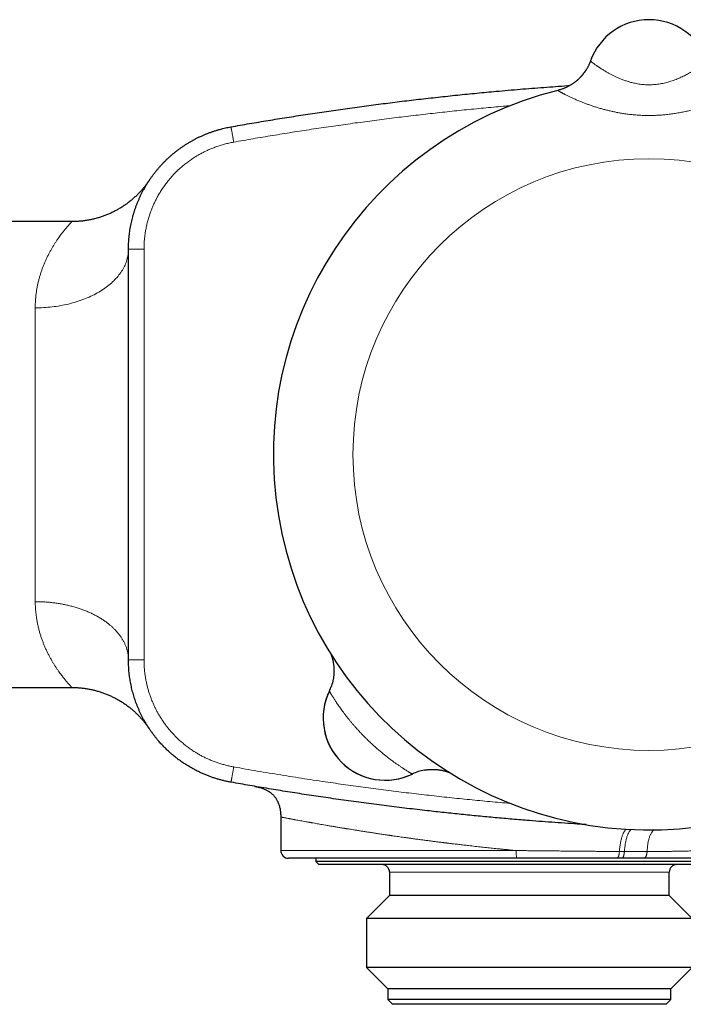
# Model space of a CAD drawing. Header units: millimetres. Extents: x 8 to 696, y 12 to 354.
# Tile 13 of 14: x 626 to 669, y 284 to 347. Entities that reach past the tile are written whole.
import ezdxf

# ---------------------------------------------------------------- set-up
doc = ezdxf.new("R2010")
doc.units = ezdxf.units.MM

msp = doc.modelspace()

# ---------------------------------------------------------------- linework, layer by layer
at = {"color": 7, "linetype": 'Continuous', "lineweight": 30}
for p, q in [((662.612, 344.798), (662.612, 344.799)), ((662.612, 344.798), (662.612, 344.798)), ((629.235, 334.45), (624.878, 334.45)), ((632.878, 319.45), (632.878, 332.674)), ((632.878, 332.665), (632.878, 332.674)), ((632.878, 332.674), (632.878, 332.666)), ((632.878, 306.226), (632.878, 319.45)), ((632.878, 306.249), (632.878, 306.243)), ((624.878, 304.45), (629.236, 304.45)), ((642.678, 296.11), (642.678, 293.95)), ((657.86, 293.45), (643.178, 293.45)), ((644.928, 293.45), (644.928, 293.25)), ((644.928, 293.25), (645.128, 293.05)), ((645.532, 293.25), (644.928, 293.25)), ((645.723, 293.05), (645.128, 293.05)), ((672.428, 293.25), (645.532, 293.25)), ((672.228, 293.05), (645.723, 293.05)), ((664.609, 293.45), (664.296, 293.45)), ((649.678, 292.55), (649.678, 291.05)), ((667.678, 291.05), (667.678, 292.55)), ((649.678, 291.05), (648.201, 289.572)), ((650.073, 291.05), (649.678, 291.05)), ((667.678, 291.05), (650.073, 291.05)), ((669.156, 289.572), (667.678, 291.05)), ((648.201, 289.572), (648.201, 286.428)), ((648.66, 289.572), (648.201, 289.572)), ((669.156, 289.572), (648.66, 289.572)), ((648.201, 286.428), (649.578, 285.05)), ((648.66, 286.428), (648.201, 286.428)), ((669.156, 286.428), (648.66, 286.428)), ((667.778, 285.05), (669.156, 286.428)), ((649.578, 285.05), (649.578, 284.35)), ((649.978, 285.05), (649.578, 285.05)), ((667.778, 285.05), (649.978, 285.05)), ((667.778, 284.35), (667.778, 285.05)), ((649.578, 284.35), (649.878, 284.05)), ((649.978, 284.35), (649.578, 284.35)), ((650.264, 284.05), (649.878, 284.05)), ((667.778, 284.35), (649.978, 284.35)), ((667.478, 284.05), (650.264, 284.05)), ((667.478, 284.05), (667.778, 284.35))]:
    msp.add_line(p, q, dxfattribs=at)
at = {"color": 252, "linetype": 'Continuous', "lineweight": 0}
for p, q in [((660.515, 342.899), (660.516, 342.9)), ((632.878, 332.674), (633.878, 332.674)), ((633.878, 332.674), (633.878, 306.233)), ((626.878, 309.974), (626.878, 328.895)), ((651.153, 298.881), (651.147, 298.878)), ((642.678, 293.95), (657.834, 293.95)), ((650.073, 292.55), (649.678, 292.55)), ((667.678, 292.55), (650.073, 292.55))]:
    msp.add_line(p, q, dxfattribs=at)
at = {"color": 252, "linetype": 'Continuous', "lineweight": 0, "flags": 128}
for points in [[(639.476, 340.55), (639.477, 340.549), (639.477, 340.544), (639.479, 340.537), (639.481, 340.526), (639.483, 340.512), (639.486, 340.495), (639.49, 340.476), (639.494, 340.453), (639.498, 340.428), (639.503, 340.4), (639.509, 340.369), (639.515, 340.336), (639.521, 340.3), (639.528, 340.262), (639.535, 340.222), (639.542, 340.18), (639.55, 340.136), (639.558, 340.09), (639.567, 340.042), (639.575, 339.993), (639.584, 339.943), (639.594, 339.891), (639.603, 339.839), (639.613, 339.785), (639.622, 339.731), (639.632, 339.676), (639.642, 339.621), (639.652, 339.566)], [(626.878, 328.895), (627.015, 328.896), (627.151, 328.899), (627.288, 328.904), (627.424, 328.911), (627.56, 328.92), (627.695, 328.931), (627.83, 328.943), (627.965, 328.958), (628.099, 328.975), (628.232, 328.993), (628.365, 329.013), (628.497, 329.036), (628.628, 329.06), (628.758, 329.086), (628.887, 329.114), (629.016, 329.143), (629.143, 329.175), (629.269, 329.208), (629.393, 329.243), (629.517, 329.28), (629.638, 329.319), (629.759, 329.36), (629.878, 329.402), (629.996, 329.446), (630.112, 329.491), (630.226, 329.538), (630.338, 329.587), (630.449, 329.637), (630.558, 329.689), (630.665, 329.743), (630.77, 329.798), (630.873, 329.854), (630.973, 329.912), (631.072, 329.972), (631.169, 330.033), (631.263, 330.095), (631.355, 330.158), (631.445, 330.223), (631.532, 330.289), (631.617, 330.357), (631.7, 330.425), (631.78, 330.495), (631.857, 330.566), (631.932, 330.638), (632.005, 330.711), (632.074, 330.785), (632.141, 330.86), (632.205, 330.935), (632.267, 331.012), (632.326, 331.09), (632.381, 331.168), (632.434, 331.248), (632.484, 331.328), (632.532, 331.408), (632.576, 331.49), (632.617, 331.572), (632.656, 331.654), (632.691, 331.737), (632.723, 331.821), (632.753, 331.905), (632.779, 331.989), (632.802, 332.074), (632.822, 332.159), (632.839, 332.245), (632.853, 332.33), (632.864, 332.416), (632.872, 332.502), (632.877, 332.588), (632.878, 332.665)]]:
    msp.add_lwpolyline(points, dxfattribs=at)
at = {"color": 252, "linetype": 'Continuous', "lineweight": 0}
msp.add_circle((666.378, 319.45), 19.051, dxfattribs=at)
at = {"color": 7, "linetype": 'Continuous', "lineweight": 30}
for centre, radius, start, end in [((666.378, 343.45), 4, 19.69613, 160.30387), ((666.378, 319.45), 24.172, 104.03649, 0), ((643.104, 305.524), 3, 334.22595, 340.31514), ((649.408, 302.479), 4, 153.86517, 296.13483), ((649.408, 302.48), 4, 154.22595, 295.77405), ((652.452, 296.176), 3, 100.13561, 115.64284), ((643.178, 293.95), 0.5, 180, 270), ((649.178, 292.55), 0.5, 0, 90), ((668.178, 292.55), 0.5, 90, 180)]:
    msp.add_arc(centre, radius, start, end, dxfattribs=at)
at = {"color": 252, "linetype": 'Continuous', "lineweight": 0}
msp.add_arc((659.788, 345.809), 2.999, 284.02641, 340.30229, dxfattribs=at)
at = {"color": 7, "linetype": 'Continuous', "lineweight": 30}
for points, knots in [([(662.612, 344.798), (662.612, 344.798), (662.612, 344.797), (662.61, 344.793), (662.609, 344.789), (662.606, 344.782), (662.603, 344.774), (662.599, 344.762), (662.592, 344.744), (662.581, 344.716), (662.566, 344.677), (662.544, 344.624), (662.515, 344.559), (662.483, 344.491), (662.449, 344.424), (662.413, 344.358), (662.375, 344.29), (662.333, 344.222), (662.289, 344.153), (662.243, 344.085), (662.194, 344.017), (662.143, 343.951), (662.09, 343.886), (662.035, 343.822), (661.977, 343.759), (661.919, 343.698), (661.858, 343.638), (661.795, 343.58), (661.731, 343.524), (661.665, 343.47), (661.598, 343.417), (661.529, 343.367), (661.458, 343.318), (661.387, 343.271), (661.314, 343.227), (661.239, 343.184), (661.163, 343.144), (661.087, 343.106), (661.009, 343.07), (660.93, 343.036), (660.847, 343.003), (660.76, 342.972), (660.669, 342.942), (660.588, 342.918), (660.536, 342.905), (660.515, 342.9)], [0, 0, 0, 0, 0.002829, 0.006086, 0.009008, 0.011867, 0.015064, 0.019255, 0.025338, 0.034787, 0.049297, 0.067712, 0.093446, 0.120511, 0.144306, 0.169687, 0.196084, 0.223159, 0.250696, 0.278553, 0.306642, 0.334901, 0.363289, 0.391778, 0.420345, 0.448976, 0.477659, 0.506385, 0.535147, 0.56394, 0.592758, 0.621598, 0.650458, 0.679336, 0.708228, 0.737133, 0.76605, 0.794978, 0.823916, 0.852862, 0.881816, 0.914071, 0.946311, 0.978443, 1, 1, 1, 1]), ([(639.476, 340.55), (639.874, 340.621), (640.669, 340.761), (641.865, 340.962), (643.064, 341.157), (644.267, 341.345), (645.471, 341.525), (646.68, 341.699), (647.894, 341.866), (649.112, 342.026), (650.331, 342.179), (651.56, 342.325), (652.799, 342.465), (654.048, 342.598), (655.298, 342.723), (656.641, 342.849), (658.077, 342.974), (659.606, 343.095), (660.676, 343.173), (661.237, 343.209), (661.287, 343.212)], [0, 0, 0, 0, 0.055075, 0.11015, 0.165533, 0.220916, 0.2763, 0.331682, 0.387572, 0.443463, 0.499355, 0.555245, 0.612376, 0.669508, 0.726641, 0.783772, 0.853558, 0.923345, 0.99313, 1, 1, 1, 1]), ([(632.878, 332.674), (632.878, 332.674), (632.878, 332.738), (632.88, 332.865), (632.886, 333.057), (632.898, 333.248), (632.914, 333.44), (632.935, 333.631), (632.96, 333.821), (632.99, 334.012), (633.025, 334.202), (633.064, 334.391), (633.107, 334.579), (633.156, 334.767), (633.209, 334.953), (633.266, 335.138), (633.328, 335.321), (633.394, 335.502), (633.464, 335.681), (633.538, 335.857), (633.616, 336.033), (633.699, 336.206), (633.786, 336.378), (633.878, 336.548), (633.973, 336.715), (634.073, 336.881), (634.176, 337.044), (634.284, 337.205), (634.396, 337.363), (634.511, 337.519), (634.63, 337.671), (634.752, 337.82), (634.877, 337.966), (635.006, 338.108), (635.138, 338.247), (635.273, 338.384), (635.412, 338.517), (635.555, 338.647), (635.7, 338.774), (635.849, 338.897), (636.001, 339.017), (636.156, 339.133), (636.314, 339.245), (636.475, 339.354), (636.637, 339.459), (636.802, 339.559), (636.968, 339.654), (637.136, 339.746), (637.307, 339.834), (637.48, 339.918), (637.655, 339.997), (637.832, 340.073), (638.012, 340.144), (638.193, 340.211), (638.376, 340.274), (638.56, 340.332), (638.746, 340.386), (638.934, 340.435), (639.118, 340.479), (639.299, 340.518), (639.417, 340.54), (639.476, 340.55)], [0, 0, 0, 0, 0.000005, 0.01716, 0.034324, 0.051523, 0.068722, 0.085961, 0.1032, 0.120479, 0.137758, 0.155077, 0.172396, 0.189756, 0.207115, 0.224516, 0.241916, 0.259071, 0.276235, 0.293434, 0.310632, 0.327871, 0.34511, 0.362389, 0.379667, 0.396986, 0.414305, 0.431665, 0.449024, 0.466425, 0.483825, 0.500985, 0.518155, 0.53536, 0.552564, 0.569809, 0.587053, 0.604338, 0.621623, 0.638948, 0.656272, 0.673638, 0.691003, 0.70841, 0.725816, 0.742969, 0.760131, 0.777328, 0.794525, 0.811761, 0.828998, 0.846275, 0.863552, 0.880869, 0.898186, 0.915544, 0.932901, 0.9503, 0.967698, 0.983845, 1, 1, 1, 1]), ([(634.225, 337.117), (634.225, 337.116), (634.224, 337.115), (634.222, 337.113), (634.219, 337.108), (634.215, 337.102), (634.209, 337.092), (634.199, 337.077), (634.182, 337.053), (634.154, 337.012), (634.111, 336.951), (634.052, 336.871), (633.986, 336.783), (633.918, 336.697), (633.85, 336.614), (633.781, 336.533), (633.708, 336.449), (633.631, 336.365), (633.551, 336.281), (633.469, 336.197), (633.385, 336.115), (633.298, 336.034), (633.21, 335.954), (633.12, 335.876), (633.027, 335.799), (632.934, 335.724), (632.838, 335.651), (632.741, 335.58), (632.643, 335.51), (632.543, 335.443), (632.441, 335.377), (632.338, 335.314), (632.234, 335.252), (632.129, 335.193), (632.022, 335.135), (631.914, 335.08), (631.805, 335.027), (631.695, 334.976), (631.584, 334.928), (631.472, 334.882), (631.359, 334.838), (631.245, 334.796), (631.13, 334.756), (631.014, 334.719), (630.894, 334.683), (630.768, 334.648), (630.637, 334.615), (630.505, 334.585), (630.373, 334.558), (630.241, 334.534), (630.108, 334.513), (629.976, 334.495), (629.843, 334.48), (629.71, 334.468), (629.578, 334.459), (629.445, 334.453), (629.331, 334.45), (629.261, 334.45), (629.235, 334.45)], [0, 0, 0, 0, 0.000821, 0.002039, 0.003208, 0.004518, 0.006328, 0.009137, 0.013791, 0.021108, 0.034412, 0.052039, 0.071546, 0.090432, 0.107517, 0.125874, 0.144824, 0.164187, 0.183834, 0.203682, 0.223674, 0.243776, 0.263961, 0.28421, 0.304511, 0.324855, 0.345232, 0.365638, 0.386068, 0.406518, 0.426986, 0.447469, 0.467965, 0.488473, 0.50899, 0.529517, 0.550052, 0.570594, 0.591143, 0.611698, 0.632258, 0.652822, 0.673392, 0.693965, 0.714543, 0.737449, 0.760366, 0.783231, 0.806044, 0.828809, 0.851528, 0.874203, 0.896836, 0.919429, 0.941985, 0.964503, 0.986987, 1, 1, 1, 1]), ([(634.219, 337.107), (634.219, 337.108), (634.22, 337.109), (634.221, 337.11), (634.221, 337.11)], [0, 0, 0, 0, 0.341342, 1, 1, 1, 1]), ([(634.225, 337.117), (634.225, 337.117), (634.226, 337.118), (634.223, 337.114), (634.221, 337.111)], [0, 0, 0, 0, 0.2663107, 1, 1, 1, 1]), ([(639.476, 298.349), (639.403, 298.363), (639.257, 298.391), (639.038, 298.439), (638.82, 298.494), (638.604, 298.555), (638.39, 298.622), (638.177, 298.695), (637.966, 298.774), (637.775, 298.852), (637.603, 298.927), (637.451, 298.997), (637.3, 299.07), (637.151, 299.146), (637.003, 299.226), (636.857, 299.309), (636.713, 299.395), (636.57, 299.484), (636.429, 299.576), (636.289, 299.672), (636.152, 299.77), (636.017, 299.871), (635.883, 299.976), (635.752, 300.083), (635.623, 300.193), (635.471, 300.328), (635.299, 300.49), (635.108, 300.682), (634.924, 300.881), (634.763, 301.066), (634.625, 301.235), (634.507, 301.387), (634.392, 301.541), (634.282, 301.698), (634.175, 301.858), (634.072, 302.021), (633.972, 302.186), (633.877, 302.353), (633.786, 302.523), (633.699, 302.695), (633.616, 302.869), (633.537, 303.045), (633.462, 303.223), (633.394, 303.398), (633.331, 303.571), (633.273, 303.74), (633.22, 303.911), (633.17, 304.084), (633.124, 304.257), (633.082, 304.432), (633.043, 304.608), (633.009, 304.785), (632.979, 304.963), (632.952, 305.142), (632.93, 305.321), (632.911, 305.501), (632.896, 305.682), (632.886, 305.863), (632.881, 306.044), (632.879, 306.166), (632.878, 306.226)], [0, 0, 0, 0, 0.020052, 0.040101, 0.060204, 0.080308, 0.100473, 0.120638, 0.140866, 0.161094, 0.176088, 0.191089, 0.206115, 0.221142, 0.236196, 0.251249, 0.266337, 0.281425, 0.29654, 0.311655, 0.326805, 0.341954, 0.357131, 0.372307, 0.387511, 0.402721, 0.426941, 0.451161, 0.475492, 0.499823, 0.517022, 0.53422, 0.551459, 0.568697, 0.585929, 0.60316, 0.620431, 0.637702, 0.654955, 0.672207, 0.689499, 0.706792, 0.724093, 0.741405, 0.757437, 0.773477, 0.789549, 0.805622, 0.821726, 0.837831, 0.853976, 0.870122, 0.8863, 0.902479, 0.918697, 0.934915, 0.951168, 0.96742, 0.983708, 1, 1, 1, 1]), ([(645.901, 306.609), (645.905, 306.598), (645.915, 306.572), (645.932, 306.527), (645.95, 306.473), (645.97, 306.412), (645.989, 306.347), (646.009, 306.276), (646.027, 306.201), (646.044, 306.124), (646.059, 306.044), (646.072, 305.962), (646.084, 305.88), (646.092, 305.796), (646.099, 305.712), (646.103, 305.627), (646.105, 305.542), (646.104, 305.457), (646.101, 305.372), (646.095, 305.286), (646.087, 305.201), (646.077, 305.116), (646.064, 305.032), (646.049, 304.947), (646.031, 304.864), (646.011, 304.78), (645.989, 304.697), (645.964, 304.615), (645.944, 304.554), (645.931, 304.52), (645.929, 304.513)], [0, 0, 0, 0, 0.01696, 0.041479, 0.068638, 0.098496, 0.130872, 0.165361, 0.201457, 0.238692, 0.276707, 0.315251, 0.354157, 0.393317, 0.432656, 0.472128, 0.511697, 0.551342, 0.591046, 0.630798, 0.670587, 0.710408, 0.750256, 0.790127, 0.830017, 0.869925, 0.909847, 0.949782, 0.989729, 1, 1, 1, 1]), ([(629.236, 304.45), (629.273, 304.45), (629.351, 304.449), (629.471, 304.446), (629.596, 304.44), (629.72, 304.431), (629.844, 304.42), (629.967, 304.406), (630.09, 304.389), (630.213, 304.37), (630.334, 304.349), (630.456, 304.325), (630.576, 304.299), (630.696, 304.27), (630.814, 304.239), (630.932, 304.206), (631.049, 304.17), (631.166, 304.132), (631.281, 304.091), (631.394, 304.049), (631.507, 304.004), (631.619, 303.957), (631.729, 303.908), (631.838, 303.857), (631.946, 303.804), (632.052, 303.749), (632.157, 303.692), (632.26, 303.633), (632.362, 303.572), (632.462, 303.509), (632.561, 303.445), (632.657, 303.38), (632.752, 303.312), (632.845, 303.244), (632.937, 303.173), (633.026, 303.102), (633.113, 303.03), (633.198, 302.956), (633.282, 302.882), (633.362, 302.806), (633.441, 302.73), (633.517, 302.654), (633.591, 302.578), (633.662, 302.501), (633.731, 302.425), (633.796, 302.35), (633.858, 302.276), (633.917, 302.204), (633.972, 302.134), (634.023, 302.068), (634.067, 302.008), (634.104, 301.958), (634.131, 301.919), (634.152, 301.891), (634.166, 301.87), (634.177, 301.854), (634.185, 301.843), (634.191, 301.833), (634.196, 301.826), (634.201, 301.819), (634.204, 301.814), (634.207, 301.81), (634.21, 301.806), (634.212, 301.802), (634.215, 301.799), (634.217, 301.796), (634.218, 301.793), (634.22, 301.791), (634.221, 301.789), (634.221, 301.789), (634.222, 301.789)], [0, 0, 0, 0, 0.017526, 0.03738, 0.057209, 0.077012, 0.096789, 0.116538, 0.13626, 0.155952, 0.175615, 0.195247, 0.214847, 0.234414, 0.253946, 0.273443, 0.292903, 0.312324, 0.331705, 0.351044, 0.370338, 0.389586, 0.408785, 0.427932, 0.447025, 0.466061, 0.485035, 0.503944, 0.522784, 0.54155, 0.560236, 0.578837, 0.597345, 0.615754, 0.634053, 0.652234, 0.670285, 0.688192, 0.705941, 0.723514, 0.740889, 0.758041, 0.774941, 0.791553, 0.807831, 0.823721, 0.839153, 0.854034, 0.868235, 0.881549, 0.893584, 0.903625, 0.911121, 0.916484, 0.920403, 0.923381, 0.925756, 0.927769, 0.929609, 0.931435, 0.933373, 0.935555, 0.938156, 0.941389, 0.945538, 0.951005, 0.958366, 0.968439, 0.982299, 1, 1, 1, 1]), ([(634.225, 301.784), (634.224, 301.785), (634.223, 301.786), (634.214, 301.8), (634.202, 301.817), (634.192, 301.833), (634.189, 301.838)], [0, 0, 0, 0, 0.228479, 0.550241, 0.872004, 1, 1, 1, 1]), ([(651.924, 299.129), (651.929, 299.13), (651.962, 299.137), (652.024, 299.146), (652.108, 299.157), (652.192, 299.166), (652.276, 299.172), (652.359, 299.175), (652.442, 299.177), (652.525, 299.176), (652.607, 299.173), (652.688, 299.167), (652.769, 299.16), (652.848, 299.15), (652.927, 299.139), (653.003, 299.125), (653.078, 299.11), (653.151, 299.094), (653.221, 299.076), (653.287, 299.058), (653.349, 299.039), (653.407, 299.02), (653.459, 299.002), (653.502, 298.986), (653.527, 298.977), (653.536, 298.973)], [0, 0, 0, 0, 0.0100696, 0.061654, 0.1130438, 0.1642264, 0.2151871, 0.2659088, 0.3163712, 0.3665497, 0.4164141, 0.4659266, 0.5150382, 0.5636844, 0.6117776, 0.6591967, 0.7057712, 0.7512629, 0.7953469, 0.8376096, 0.8775857, 0.9148502, 0.9491339, 0.9803928, 1, 1, 1, 1]), ([(662.327, 295.621), (662.207, 295.629), (661.813, 295.652), (661.145, 295.697), (660.322, 295.754), (659.5, 295.814), (658.586, 295.885), (657.581, 295.969), (656.485, 296.065), (655.391, 296.168), (654.297, 296.277), (653.205, 296.391), (652.04, 296.52), (650.803, 296.664), (649.493, 296.825), (648.185, 296.994), (646.878, 297.173), (645.599, 297.356), (644.346, 297.543), (643.123, 297.734), (641.904, 297.932), (640.688, 298.136), (639.88, 298.278), (639.476, 298.349)], [0, 0, 0, 0, 0.015644, 0.051452, 0.08726, 0.12307, 0.15888, 0.206678, 0.254447, 0.302218, 0.349928, 0.397639, 0.445322, 0.502615, 0.559903, 0.617194, 0.674475, 0.731759, 0.785608, 0.839459, 0.893029, 0.946601, 1, 1, 1, 1]), ([(641.013, 298.082), (641.014, 298.082), (641.017, 298.081), (641.036, 298.078), (641.069, 298.072), (641.11, 298.066), (641.146, 298.06), (641.161, 298.057)], [0, 0, 0, 0, 0.211065, 0.421605, 0.631778, 0.841741, 1, 1, 1, 1]), ([(641.054, 298.075), (641.055, 298.075), (641.055, 298.075), (641.056, 298.075), (641.058, 298.074), (641.061, 298.074), (641.064, 298.073), (641.068, 298.072), (641.072, 298.071), (641.079, 298.07), (641.089, 298.068), (641.1, 298.066), (641.11, 298.064), (641.118, 298.062), (641.129, 298.06), (641.143, 298.057), (641.164, 298.053), (641.191, 298.047), (641.244, 298.034), (641.32, 298.015), (641.419, 297.985), (641.519, 297.951), (641.619, 297.911), (641.718, 297.866), (641.802, 297.821), (641.872, 297.78), (641.929, 297.744), (641.984, 297.706), (642.036, 297.666), (642.087, 297.624), (642.136, 297.581), (642.184, 297.533), (642.233, 297.482), (642.283, 297.423), (642.334, 297.357), (642.385, 297.282), (642.434, 297.199), (642.48, 297.11), (642.522, 297.016), (642.559, 296.917), (642.592, 296.809), (642.619, 296.699), (642.641, 296.59), (642.657, 296.481), (642.669, 296.364), (642.677, 296.24), (642.678, 296.154), (642.678, 296.11)], [0, 0, 0, 0, 0.0269142, 0.0542928, 0.0791838, 0.1044495, 0.1265037, 0.1453454, 0.1571006, 0.1666794, 0.1742607, 0.1802054, 0.1827881, 0.1852716, 0.1881399, 0.1922252, 0.1980489, 0.2070573, 0.2168226, 0.2466436, 0.2769584, 0.308174, 0.3402424, 0.3727239, 0.4042342, 0.4246878, 0.4447388, 0.4644224, 0.4837734, 0.5028262, 0.5229275, 0.5420867, 0.5630377, 0.5858116, 0.6104653, 0.6370862, 0.6657976, 0.6967631, 0.7258703, 0.7570301, 0.7904384, 0.8263196, 0.8569745, 0.8895136, 0.9240883, 0.9608602, 1, 1, 1, 1]), ([(664.296, 293.45), (664.217, 293.45), (664.059, 293.45), (663.821, 293.45), (663.582, 293.45), (663.306, 293.45), (662.993, 293.45), (662.642, 293.45), (662.289, 293.45), (661.934, 293.45), (661.597, 293.45), (661.277, 293.45), (660.976, 293.45), (660.675, 293.45), (660.375, 293.45), (660.076, 293.45), (659.75, 293.45), (659.394, 293.45), (659.011, 293.45), (658.627, 293.45), (658.244, 293.45), (657.988, 293.45), (657.86, 293.45)], [0, 0, 0, 0, 0.038484, 0.076969, 0.115494, 0.154019, 0.209365, 0.264732, 0.320108, 0.375476, 0.430822, 0.477347, 0.523876, 0.5704, 0.616136, 0.661875, 0.707611, 0.766071, 0.824558, 0.883053, 0.941539, 1, 1, 1, 1]), ([(666.021, 293.45), (665.949, 293.45), (665.806, 293.45), (665.589, 293.45), (665.371, 293.45), (665.135, 293.45), (664.881, 293.45), (664.699, 293.45), (664.609, 293.45)], [0, 0, 0, 0, 0.155906, 0.311863, 0.467566, 0.623319, 0.811614, 1, 1, 1, 1]), ([(669.731, 293.45), (669.641, 293.45), (669.46, 293.45), (669.181, 293.45), (668.896, 293.45), (668.604, 293.45), (668.307, 293.45), (668.003, 293.45), (667.696, 293.45), (667.379, 293.45), (667.052, 293.45), (666.714, 293.45), (666.371, 293.45), (666.138, 293.45), (666.021, 293.45)], [0, 0, 0, 0, 0.082269, 0.164559, 0.246849, 0.329116, 0.411843, 0.494569, 0.576431, 0.658293, 0.743705, 0.829148, 0.91459, 1, 1, 1, 1])]:
    msp.add_open_spline(points, degree=3, knots=knots, dxfattribs=at)
at = {"color": 252, "linetype": 'Continuous', "lineweight": 0}
for points, knots in [([(662.612, 344.798), (662.612, 344.797), (662.612, 344.795), (662.617, 344.789), (662.624, 344.782), (662.637, 344.769), (662.658, 344.752), (662.688, 344.727), (662.727, 344.696), (662.773, 344.661), (662.827, 344.621), (662.889, 344.576), (662.961, 344.525), (663.031, 344.476), (663.094, 344.434), (663.143, 344.4), (663.196, 344.366), (663.25, 344.33), (663.307, 344.294), (663.366, 344.256), (663.428, 344.218), (663.492, 344.179), (663.558, 344.14), (663.628, 344.099), (663.701, 344.057), (663.778, 344.013), (663.858, 343.97), (663.94, 343.926), (664.024, 343.882), (664.111, 343.839), (664.2, 343.796), (664.292, 343.753), (664.386, 343.71), (664.485, 343.668), (664.588, 343.625), (664.696, 343.583), (664.807, 343.542), (664.92, 343.503), (665.036, 343.466), (665.154, 343.432), (665.274, 343.399), (665.409, 343.367), (665.56, 343.335), (665.727, 343.306), (665.897, 343.284), (666.069, 343.268), (666.242, 343.258), (666.415, 343.256), (666.587, 343.261), (666.757, 343.273), (666.927, 343.292), (667.097, 343.317), (667.265, 343.349), (667.436, 343.387), (667.609, 343.433), (667.783, 343.486), (667.953, 343.543), (668.118, 343.605), (668.279, 343.67), (668.434, 343.739), (668.583, 343.808), (668.725, 343.878), (668.859, 343.948), (668.988, 344.019), (669.111, 344.088), (669.228, 344.157), (669.339, 344.225), (669.448, 344.293), (669.554, 344.361), (669.656, 344.429), (669.733, 344.482), (669.79, 344.522), (669.831, 344.55), (669.869, 344.578), (669.905, 344.604), (669.939, 344.628), (669.98, 344.659), (670.016, 344.686), (670.047, 344.71), (670.068, 344.727), (670.086, 344.742), (670.102, 344.755), (670.116, 344.767), (670.127, 344.776), (670.135, 344.785), (670.141, 344.791), (670.144, 344.796), (670.144, 344.797), (670.144, 344.798)], [0, 0, 0, 0, 0.0098046, 0.0196194, 0.0294654, 0.0393219, 0.0542605, 0.0692355, 0.084247, 0.0992951, 0.11438, 0.1295015, 0.1446599, 0.1618128, 0.1704166, 0.1790203, 0.1876507, 0.1962811, 0.2049381, 0.213595, 0.2222787, 0.2309625, 0.2396731, 0.2483837, 0.2575783, 0.2667809, 0.2760117, 0.2852424, 0.294506, 0.3037696, 0.3130672, 0.3223647, 0.3316977, 0.3410306, 0.3510354, 0.361052, 0.3711117, 0.3811713, 0.3912844, 0.4013973, 0.4115612, 0.4217406, 0.4351799, 0.4486584, 0.4621782, 0.4757413, 0.4893495, 0.503004, 0.5163581, 0.5297122, 0.5432405, 0.5567691, 0.5704466, 0.5841652, 0.5991217, 0.6141263, 0.6291775, 0.6442724, 0.6594101, 0.674588, 0.6898056, 0.7046037, 0.7194362, 0.7343027, 0.7492031, 0.7641374, 0.7791057, 0.7941085, 0.8111287, 0.8282, 0.8453232, 0.853912, 0.8625007, 0.8711164, 0.879732, 0.888375, 0.8970179, 0.9140441, 0.9225847, 0.9311253, 0.9396931, 0.9482609, 0.9568561, 0.9654513, 0.9740744, 0.9826975, 0.9913488, 1, 1, 1, 1]), ([(672.241, 342.899), (672.241, 342.898), (672.241, 342.896), (672.237, 342.891), (672.228, 342.884), (672.217, 342.875), (672.201, 342.865), (672.182, 342.852), (672.158, 342.838), (672.131, 342.822), (672.101, 342.804), (672.066, 342.784), (672.028, 342.763), (671.986, 342.74), (671.94, 342.715), (671.891, 342.689), (671.837, 342.661), (671.78, 342.632), (671.72, 342.601), (671.656, 342.57), (671.588, 342.537), (671.517, 342.502), (671.443, 342.467), (671.366, 342.431), (671.285, 342.394), (671.2, 342.356), (671.109, 342.316), (671.012, 342.274), (670.913, 342.232), (670.81, 342.19), (670.705, 342.147), (670.596, 342.105), (670.484, 342.062), (670.37, 342.019), (670.254, 341.977), (670.134, 341.935), (670.013, 341.894), (669.884, 341.851), (669.749, 341.808), (669.607, 341.765), (669.462, 341.723), (669.315, 341.682), (669.166, 341.643), (669.015, 341.605), (668.861, 341.568), (668.707, 341.534), (668.55, 341.501), (668.392, 341.471), (668.233, 341.442), (668.073, 341.416), (667.912, 341.392), (667.752, 341.37), (667.59, 341.35), (667.427, 341.333), (667.264, 341.319), (667.1, 341.306), (666.936, 341.297), (666.771, 341.289), (666.606, 341.285), (666.44, 341.282), (666.275, 341.283), (666.11, 341.285), (665.945, 341.291), (665.78, 341.299), (665.616, 341.309), (665.451, 341.322), (665.287, 341.337), (665.124, 341.355), (664.96, 341.376), (664.769, 341.402), (664.549, 341.437), (664.303, 341.482), (664.06, 341.531), (663.819, 341.585), (663.583, 341.644), (663.387, 341.697), (663.232, 341.741), (663.114, 341.776), (662.998, 341.811), (662.883, 341.848), (662.77, 341.885), (662.659, 341.922), (662.549, 341.961), (662.441, 341.999), (662.335, 342.038), (662.23, 342.078), (662.128, 342.117), (662.021, 342.159), (661.91, 342.205), (661.795, 342.252), (661.684, 342.3), (661.577, 342.347), (661.474, 342.393), (661.375, 342.438), (661.28, 342.483), (661.19, 342.526), (661.105, 342.567), (661.03, 342.605), (660.966, 342.637), (660.91, 342.666), (660.857, 342.693), (660.808, 342.72), (660.762, 342.744), (660.72, 342.767), (660.682, 342.789), (660.648, 342.808), (660.617, 342.826), (660.59, 342.843), (660.567, 342.857), (660.548, 342.87), (660.532, 342.88), (660.522, 342.889), (660.515, 342.896), (660.515, 342.898), (660.515, 342.899)], [0, 0, 0, 0, 0.007403, 0.014807, 0.022242, 0.029677, 0.037144, 0.044612, 0.052111, 0.05961, 0.067142, 0.074673, 0.082236, 0.0898, 0.097486, 0.105181, 0.112904, 0.120627, 0.128381, 0.136136, 0.14392, 0.151705, 0.159519, 0.167333, 0.175172, 0.183018, 0.191452, 0.199894, 0.208364, 0.216834, 0.225334, 0.233835, 0.242364, 0.250893, 0.259449, 0.268005, 0.276583, 0.285167, 0.294699, 0.304238, 0.313803, 0.323369, 0.332964, 0.342558, 0.35218, 0.361802, 0.37145, 0.381098, 0.390768, 0.400444, 0.409994, 0.419549, 0.429123, 0.438698, 0.448294, 0.45789, 0.467508, 0.477126, 0.486765, 0.496404, 0.505994, 0.515589, 0.525202, 0.534816, 0.544451, 0.554085, 0.563742, 0.573399, 0.583078, 0.592757, 0.607662, 0.622589, 0.637538, 0.652512, 0.66751, 0.682536, 0.690323, 0.698114, 0.705919, 0.713725, 0.721548, 0.729371, 0.737214, 0.745056, 0.752918, 0.760781, 0.768662, 0.776549, 0.786099, 0.79566, 0.80526, 0.81486, 0.824509, 0.834158, 0.84386, 0.853562, 0.863321, 0.87308, 0.880732, 0.888384, 0.896067, 0.90375, 0.911466, 0.919181, 0.92693, 0.934679, 0.942463, 0.950246, 0.958066, 0.965886, 0.974391, 0.982895, 0.991447, 1, 1, 1, 1]), ([(657.462, 341.916), (657.355, 341.907), (656.832, 341.863), (655.892, 341.775), (654.642, 341.654), (653.392, 341.524), (652.143, 341.386), (650.896, 341.24), (649.649, 341.087), (648.403, 340.926), (647.158, 340.756), (645.91, 340.579), (644.659, 340.393), (643.405, 340.199), (642.153, 339.996), (640.901, 339.786), (640.068, 339.639), (639.652, 339.566)], [0, 0, 0, 0, 0.017766, 0.087676, 0.157587, 0.227497, 0.297405, 0.367313, 0.437223, 0.507134, 0.577044, 0.646952, 0.71756, 0.788171, 0.858782, 0.929392, 1, 1, 1, 1]), ([(639.652, 339.566), (639.6, 339.556), (639.497, 339.537), (639.299, 339.495), (639.06, 339.436), (638.78, 339.354), (638.504, 339.262), (638.249, 339.163), (638.013, 339.062), (637.796, 338.961), (637.582, 338.851), (637.373, 338.735), (637.153, 338.603), (636.924, 338.453), (636.687, 338.283), (636.457, 338.104), (636.249, 337.927), (636.059, 337.753), (635.888, 337.585), (635.723, 337.412), (635.564, 337.232), (635.4, 337.035), (635.234, 336.817), (635.066, 336.579), (634.909, 336.334), (634.771, 336.098), (634.65, 335.871), (634.544, 335.656), (634.445, 335.438), (634.355, 335.216), (634.265, 334.975), (634.18, 334.715), (634.101, 334.435), (634.034, 334.152), (633.982, 333.883), (633.942, 333.629), (633.914, 333.391), (633.893, 333.152), (633.88, 332.913), (633.879, 332.753), (633.878, 332.674)], [0, 0, 0, 0, 0.016147, 0.032295, 0.062084, 0.091898, 0.121712, 0.151501, 0.176021, 0.200563, 0.225113, 0.249655, 0.274175, 0.303977, 0.333804, 0.363632, 0.393433, 0.417965, 0.442518, 0.467079, 0.491632, 0.516164, 0.545957, 0.575776, 0.605595, 0.635389, 0.659913, 0.684459, 0.709012, 0.733558, 0.758082, 0.787875, 0.817694, 0.847513, 0.877307, 0.901831, 0.926377, 0.95093, 0.975476, 1, 1, 1, 1]), ([(626.878, 328.895), (626.879, 328.954), (626.879, 329.071), (626.886, 329.243), (626.898, 329.442), (626.918, 329.665), (626.949, 329.912), (626.988, 330.152), (627.033, 330.386), (627.085, 330.615), (627.143, 330.837), (627.207, 331.053), (627.275, 331.263), (627.347, 331.466), (627.427, 331.67), (627.513, 331.874), (627.605, 332.078), (627.7, 332.273), (627.797, 332.461), (627.896, 332.641), (627.996, 332.813), (628.096, 332.977), (628.196, 333.133), (628.295, 333.281), (628.393, 333.42), (628.488, 333.552), (628.574, 333.667), (628.652, 333.768), (628.722, 333.856), (628.789, 333.939), (628.852, 334.015), (628.911, 334.086), (628.967, 334.151), (629.018, 334.209), (629.064, 334.261), (629.105, 334.308), (629.141, 334.347), (629.172, 334.381), (629.197, 334.408), (629.216, 334.429), (629.23, 334.443), (629.236, 334.45), (629.235, 334.449), (629.235, 334.449)], [0, 0, 0, 0, 0.016643, 0.033289, 0.049932, 0.075016, 0.1001, 0.125187, 0.150274, 0.17545, 0.200625, 0.225776, 0.250927, 0.276143, 0.30136, 0.329345, 0.357348, 0.385413, 0.413478, 0.441609, 0.46974, 0.497935, 0.52613, 0.55439, 0.58265, 0.61097, 0.639308, 0.662331, 0.685354, 0.708422, 0.73149, 0.754534, 0.777577, 0.800677, 0.823777, 0.846845, 0.869913, 0.893049, 0.916185, 0.939342, 0.962518, 0.989083, 1, 1, 1, 1]), ([(626.878, 309.974), (626.92, 309.974), (627.009, 309.974), (627.147, 309.972), (627.29, 309.967), (627.433, 309.961), (627.575, 309.952), (627.718, 309.941), (627.86, 309.928), (628.002, 309.912), (628.143, 309.895), (628.283, 309.875), (628.423, 309.853), (628.561, 309.83), (628.699, 309.804), (628.836, 309.775), (628.972, 309.745), (629.106, 309.713), (629.24, 309.679), (629.372, 309.642), (629.504, 309.604), (629.633, 309.563), (629.762, 309.52), (629.888, 309.476), (630.013, 309.429), (630.135, 309.381), (630.255, 309.332), (630.373, 309.28), (630.489, 309.227), (630.603, 309.172), (630.715, 309.115), (630.825, 309.056), (630.933, 308.995), (631.038, 308.933), (631.142, 308.869), (631.243, 308.804), (631.341, 308.737), (631.437, 308.668), (631.553, 308.581), (631.685, 308.474), (631.831, 308.346), (631.969, 308.214), (632.098, 308.077), (632.219, 307.937), (632.33, 307.792), (632.432, 307.645), (632.51, 307.517), (632.57, 307.409), (632.614, 307.323), (632.654, 307.236), (632.692, 307.148), (632.726, 307.06), (632.756, 306.971), (632.784, 306.881), (632.808, 306.791), (632.828, 306.701), (632.845, 306.61), (632.859, 306.518), (632.869, 306.427), (632.875, 306.337), (632.877, 306.277), (632.878, 306.249)], [0, 0, 0, 0, 0.013397, 0.028684, 0.043979, 0.059306, 0.074632, 0.089993, 0.105354, 0.120746, 0.136147, 0.151484, 0.16682, 0.182192, 0.197564, 0.212971, 0.228378, 0.243821, 0.259264, 0.274743, 0.290222, 0.305737, 0.321253, 0.3368, 0.352356, 0.367693, 0.383029, 0.3984, 0.413772, 0.429179, 0.444586, 0.460028, 0.475471, 0.49095, 0.506429, 0.521944, 0.537459, 0.553006, 0.568562, 0.595299, 0.622037, 0.648963, 0.675889, 0.703007, 0.730126, 0.757441, 0.784756, 0.800092, 0.815428, 0.8308, 0.846171, 0.861578, 0.876985, 0.892428, 0.907871, 0.923349, 0.938828, 0.954343, 0.969858, 0.985405, 1, 1, 1, 1]), ([(629.236, 304.45), (629.236, 304.451), (629.235, 304.452), (629.227, 304.46), (629.214, 304.473), (629.197, 304.492), (629.176, 304.515), (629.151, 304.542), (629.123, 304.573), (629.091, 304.609), (629.056, 304.647), (629.02, 304.688), (628.981, 304.733), (628.939, 304.781), (628.896, 304.832), (628.851, 304.886), (628.804, 304.943), (628.755, 305.003), (628.704, 305.066), (628.64, 305.147), (628.562, 305.248), (628.469, 305.374), (628.372, 305.508), (628.273, 305.651), (628.173, 305.803), (628.071, 305.963), (627.969, 306.132), (627.868, 306.309), (627.767, 306.496), (627.668, 306.69), (627.571, 306.894), (627.481, 307.1), (627.397, 307.306), (627.319, 307.513), (627.246, 307.726), (627.177, 307.947), (627.114, 308.176), (627.056, 308.411), (627.006, 308.654), (626.967, 308.876), (626.938, 309.075), (626.917, 309.249), (626.902, 309.411), (626.892, 309.56), (626.885, 309.697), (626.881, 309.835), (626.879, 309.928), (626.878, 309.974)], [0, 0, 0, 0, 0.020903, 0.041889, 0.062931, 0.083974, 0.103586, 0.123198, 0.142852, 0.162506, 0.180585, 0.198664, 0.216771, 0.234879, 0.252222, 0.269565, 0.28693, 0.304294, 0.321518, 0.338747, 0.367296, 0.395845, 0.424469, 0.453093, 0.481787, 0.510481, 0.539242, 0.568004, 0.596834, 0.625664, 0.654567, 0.68347, 0.709624, 0.735794, 0.762024, 0.788254, 0.814564, 0.840873, 0.867275, 0.893677, 0.911353, 0.92903, 0.946704, 0.96002, 0.973336, 0.986668, 1, 1, 1, 1]), ([(633.878, 306.233), (633.86, 306.233), (633.815, 306.233), (633.741, 306.232), (633.658, 306.232), (633.577, 306.231), (633.497, 306.231), (633.421, 306.23), (633.347, 306.229), (633.278, 306.229), (633.212, 306.229), (633.152, 306.228), (633.096, 306.228), (633.046, 306.227), (633.003, 306.227), (632.965, 306.227), (632.933, 306.227), (632.909, 306.226), (632.891, 306.226), (632.88, 306.226), (632.879, 306.226), (632.878, 306.226)], [0, 0, 0, 0, 0.033932, 0.087428, 0.140925, 0.194523, 0.248312, 0.302101, 0.355699, 0.409295, 0.463083, 0.516871, 0.570468, 0.624063, 0.677851, 0.731638, 0.785234, 0.83883, 0.892617, 0.946404, 1, 1, 1, 1]), ([(633.878, 306.233), (633.879, 306.175), (633.881, 306.04), (633.889, 305.827), (633.906, 305.595), (633.931, 305.364), (633.963, 305.134), (634.004, 304.903), (634.052, 304.671), (634.109, 304.439), (634.174, 304.208), (634.247, 303.98), (634.326, 303.757), (634.413, 303.539), (634.506, 303.326), (634.606, 303.116), (634.712, 302.909), (634.827, 302.704), (634.949, 302.502), (635.08, 302.301), (635.218, 302.105), (635.362, 301.914), (635.512, 301.729), (635.668, 301.549), (635.829, 301.376), (635.996, 301.207), (636.182, 301.033), (636.387, 300.854), (636.614, 300.672), (636.848, 300.5), (637.075, 300.347), (637.293, 300.212), (637.5, 300.093), (637.712, 299.981), (637.927, 299.877), (638.153, 299.777), (638.39, 299.682), (638.638, 299.594), (638.889, 299.515), (639.143, 299.446), (639.399, 299.384), (639.571, 299.35), (639.657, 299.333)], [0, 0, 0, 0, 0.01777, 0.041534, 0.065318, 0.08911, 0.112897, 0.136663, 0.161121, 0.185601, 0.210088, 0.234568, 0.259026, 0.282793, 0.30658, 0.330373, 0.354161, 0.377928, 0.402384, 0.426862, 0.451347, 0.475825, 0.500281, 0.524526, 0.548785, 0.573044, 0.59729, 0.626997, 0.65673, 0.686463, 0.716171, 0.740627, 0.765105, 0.78959, 0.814069, 0.838526, 0.865404, 0.892314, 0.919246, 0.946185, 0.973111, 1, 1, 1, 1]), ([(651.147, 298.878), (651.147, 298.878), (651.146, 298.878), (651.141, 298.881), (651.133, 298.885), (651.118, 298.893), (651.094, 298.906), (651.056, 298.929), (651.013, 298.954), (650.968, 298.981), (650.926, 299.006), (650.872, 299.039), (650.811, 299.077), (650.744, 299.119), (650.681, 299.158), (650.615, 299.201), (650.545, 299.247), (650.471, 299.295), (650.394, 299.347), (650.313, 299.401), (650.229, 299.459), (650.15, 299.514), (650.076, 299.566), (649.999, 299.621), (649.914, 299.683), (649.818, 299.754), (649.719, 299.827), (649.619, 299.904), (649.518, 299.982), (649.423, 300.057), (649.336, 300.127), (649.249, 300.198), (649.153, 300.277), (649.047, 300.366), (648.941, 300.457), (648.835, 300.55), (648.728, 300.645), (648.621, 300.742), (648.514, 300.84), (648.408, 300.941), (648.285, 301.058), (648.148, 301.193), (647.997, 301.346), (647.848, 301.501), (647.701, 301.658), (647.558, 301.816), (647.42, 301.972), (647.289, 302.125), (647.163, 302.275), (647.042, 302.423), (646.925, 302.57), (646.813, 302.715), (646.708, 302.854), (646.61, 302.987), (646.519, 303.113), (646.433, 303.235), (646.351, 303.352), (646.275, 303.464), (646.21, 303.563), (646.154, 303.648), (646.107, 303.722), (646.062, 303.791), (646.021, 303.856), (645.984, 303.917), (645.952, 303.968), (645.927, 304.01), (645.903, 304.05), (645.88, 304.088), (645.859, 304.124), (645.841, 304.155), (645.827, 304.18), (645.816, 304.199), (645.81, 304.211), (645.806, 304.218), (645.806, 304.219), (645.806, 304.219)], [0, 0, 0, 0, 0.0093258, 0.0186515, 0.0280166, 0.0373817, 0.0547283, 0.0721684, 0.0896087, 0.1013179, 0.1130317, 0.124741, 0.1423985, 0.1546052, 0.1668169, 0.1790237, 0.1913034, 0.203588, 0.2158678, 0.2282183, 0.2405736, 0.2529242, 0.2622885, 0.2716529, 0.2842003, 0.2967524, 0.3092999, 0.3219315, 0.3345678, 0.3471995, 0.3567218, 0.3662442, 0.3787756, 0.3913114, 0.4038428, 0.4164654, 0.4290926, 0.4417153, 0.4544303, 0.4671498, 0.4798649, 0.4983566, 0.5168484, 0.5354693, 0.5540902, 0.5728432, 0.5915962, 0.6093749, 0.6272297, 0.6450845, 0.6630436, 0.6810027, 0.6990425, 0.7159515, 0.7328605, 0.7498369, 0.7668131, 0.7838609, 0.8009084, 0.8140844, 0.8272664, 0.8404422, 0.8537299, 0.867024, 0.8803115, 0.8903459, 0.9003802, 0.9135676, 0.9267616, 0.9399489, 0.9532591, 0.9665763, 0.9798864, 0.9899432, 1, 1, 1, 1]), ([(639.657, 299.333), (639.653, 299.313), (639.645, 299.267), (639.631, 299.194), (639.617, 299.116), (639.603, 299.038), (639.588, 298.96), (639.574, 298.884), (639.561, 298.812), (639.549, 298.744), (639.537, 298.68), (639.526, 298.619), (639.516, 298.565), (639.507, 298.516), (639.499, 298.472), (639.492, 298.435), (639.486, 298.404), (639.482, 298.38), (639.479, 298.363), (639.477, 298.351), (639.476, 298.35), (639.476, 298.349)], [0, 0, 0, 0, 0.038907, 0.089746, 0.140914, 0.193656, 0.246764, 0.301026, 0.355688, 0.408429, 0.461536, 0.515799, 0.57046, 0.6232, 0.676307, 0.730569, 0.78523, 0.83797, 0.891077, 0.945339, 1, 1, 1, 1]), ([(639.657, 299.333), (640.161, 299.244), (641.169, 299.067), (642.683, 298.817), (644.199, 298.577), (645.644, 298.359), (647.017, 298.163), (648.317, 297.986), (649.619, 297.817), (650.922, 297.656), (652.225, 297.505), (653.53, 297.362), (654.836, 297.227), (656.142, 297.101), (657.018, 297.021), (657.458, 296.984), (657.462, 296.984)], [0, 0, 0, 0, 0.085446, 0.170895, 0.256343, 0.341789, 0.414847, 0.487907, 0.560968, 0.634029, 0.707087, 0.780145, 0.853205, 0.926266, 0.999326, 1, 1, 1, 1]), ([(657.834, 293.95), (657.738, 293.959), (657.546, 293.977), (657.33, 293.998), (657.183, 294.013), (657.108, 294.02), (657.032, 294.028), (656.956, 294.035), (656.88, 294.043), (656.7, 294.061), (656.411, 294.091), (656.012, 294.132), (655.605, 294.176), (655.191, 294.221), (654.807, 294.265), (654.456, 294.305), (654.138, 294.342), (653.854, 294.376), (653.605, 294.406), (653.448, 294.425), (653.349, 294.437), (653.306, 294.442), (653.264, 294.447), (653.221, 294.453), (653.179, 294.458), (653.136, 294.463), (653.094, 294.468), (652.994, 294.481), (652.834, 294.501), (652.611, 294.529), (652.379, 294.559), (652.137, 294.59), (651.885, 294.623), (651.625, 294.658), (651.356, 294.694), (651.147, 294.723), (651, 294.743), (650.92, 294.754), (650.842, 294.764), (650.765, 294.775), (650.688, 294.786), (650.515, 294.81), (650.25, 294.848), (649.998, 294.884), (649.851, 294.905), (649.805, 294.912), (649.759, 294.918), (649.714, 294.925), (649.668, 294.932), (649.538, 294.951), (649.328, 294.982), (649.043, 295.024), (648.771, 295.065), (648.51, 295.105), (648.261, 295.144), (648.023, 295.181), (647.793, 295.217), (647.573, 295.252), (647.362, 295.286), (647.183, 295.315), (647.034, 295.339), (646.943, 295.354), (646.887, 295.363), (646.864, 295.367), (646.841, 295.371), (646.818, 295.374), (646.795, 295.378), (646.772, 295.382), (646.749, 295.386), (646.648, 295.402), (646.471, 295.432), (646.226, 295.473), (645.992, 295.512), (645.768, 295.55), (645.555, 295.587), (645.36, 295.621), (645.182, 295.652), (645.02, 295.68), (644.848, 295.71), (644.726, 295.732), (644.646, 295.746), (644.622, 295.751), (644.598, 295.755), (644.574, 295.759), (644.551, 295.764), (644.464, 295.779), (644.321, 295.805), (644.128, 295.84), (643.949, 295.872), (643.783, 295.903), (643.655, 295.926), (643.56, 295.944), (643.492, 295.957), (643.427, 295.969), (643.365, 295.98), (643.306, 295.991), (643.25, 296.002), (643.196, 296.012), (643.126, 296.025), (643.044, 296.041), (642.956, 296.057), (642.88, 296.072), (642.817, 296.084), (642.765, 296.094), (642.726, 296.101), (642.698, 296.106), (642.681, 296.11), (642.679, 296.11), (642.678, 296.11)], [0, 0, 0, 0, 0.011833, 0.023728, 0.026854, 0.029984, 0.033118, 0.036256, 0.039399, 0.042546, 0.058742, 0.075363, 0.092408, 0.109879, 0.127775, 0.141168, 0.154791, 0.168641, 0.177908, 0.187275, 0.189127, 0.190982, 0.192841, 0.194704, 0.196571, 0.198442, 0.200317, 0.202195, 0.211603, 0.221512, 0.231922, 0.242833, 0.254245, 0.266158, 0.278573, 0.291488, 0.295494, 0.299171, 0.302848, 0.306526, 0.310203, 0.31388, 0.331215, 0.34855, 0.35082, 0.35309, 0.35536, 0.357631, 0.359901, 0.362171, 0.377143, 0.391733, 0.40594, 0.419766, 0.433209, 0.44627, 0.458949, 0.471568, 0.483785, 0.495598, 0.503175, 0.510576, 0.512009, 0.513435, 0.514855, 0.516268, 0.517674, 0.519073, 0.520466, 0.521852, 0.537957, 0.553809, 0.569406, 0.58475, 0.59984, 0.614676, 0.627522, 0.640172, 0.652626, 0.668763, 0.670852, 0.672934, 0.67501, 0.67708, 0.679145, 0.681204, 0.699799, 0.718216, 0.736454, 0.754514, 0.772397, 0.781114, 0.789788, 0.798419, 0.807008, 0.815555, 0.824058, 0.832519, 0.840938, 0.859044, 0.877094, 0.895089, 0.913028, 0.930913, 0.948426, 0.965887, 0.983297, 1, 1, 1, 1]), ([(664.906, 295.323), (664.9, 295.318), (664.879, 295.298), (664.845, 295.257), (664.803, 295.199), (664.763, 295.134), (664.726, 295.061), (664.69, 294.981), (664.658, 294.894), (664.627, 294.8), (664.599, 294.698), (664.572, 294.589), (664.549, 294.473), (664.526, 294.345), (664.506, 294.204), (664.487, 294.05), (664.477, 293.943), (664.472, 293.888)], [0, 0, 0, 0, 0.02664, 0.094321, 0.160283, 0.224925, 0.288673, 0.351968, 0.415263, 0.479011, 0.543653, 0.609615, 0.677295, 0.747066, 0.827808, 0.911996, 1, 1, 1, 1]), ([(664.794, 293.886), (664.799, 293.939), (664.807, 294.042), (664.824, 294.191), (664.843, 294.329), (664.865, 294.456), (664.888, 294.571), (664.914, 294.68), (664.942, 294.781), (664.973, 294.876), (665.006, 294.963), (665.042, 295.043), (665.08, 295.116), (665.121, 295.181), (665.164, 295.24), (665.201, 295.282), (665.223, 295.301), (665.229, 295.307)], [0, 0, 0, 0, 0.085735, 0.167881, 0.246784, 0.316941, 0.385012, 0.451368, 0.516408, 0.580555, 0.644251, 0.707948, 0.772095, 0.837134, 0.90349, 0.971562, 1, 1, 1, 1]), ([(666.258, 293.884), (666.261, 293.935), (666.265, 294.033), (666.277, 294.177), (666.292, 294.31), (666.31, 294.433), (666.332, 294.547), (666.357, 294.654), (666.385, 294.755), (666.417, 294.848), (666.452, 294.935), (666.491, 295.016), (666.533, 295.089), (666.578, 295.156), (666.627, 295.215), (666.667, 295.257), (666.691, 295.277), (666.697, 295.282)], [0, 0, 0, 0, 0.084202, 0.165082, 0.24296, 0.313777, 0.382584, 0.449739, 0.51563, 0.580663, 0.645263, 0.709863, 0.774896, 0.840786, 0.907942, 0.976749, 1, 1, 1, 1]), ([(657.833, 293.95), (657.833, 293.95), (657.917, 293.949), (658.128, 293.947), (658.469, 293.943), (658.855, 293.939), (659.242, 293.935), (659.629, 293.932), (660.017, 293.928), (660.404, 293.924), (660.792, 293.92), (661.179, 293.917), (661.566, 293.913), (661.953, 293.909), (662.338, 293.906), (662.723, 293.903), (663.106, 293.899), (663.471, 293.896), (663.818, 293.893), (664.147, 293.891), (664.364, 293.889), (664.472, 293.888), (664.472, 293.888)], [0, 0, 0, 0, 0.000009, 0.036945, 0.093938, 0.15103, 0.208121, 0.26542, 0.322719, 0.380297, 0.437875, 0.49577, 0.553665, 0.611847, 0.670029, 0.728581, 0.787133, 0.84595, 0.897285, 0.94862, 0.999991, 1, 1, 1, 1]), ([(657.833, 293.95), (657.833, 293.928), (657.834, 293.885), (657.834, 293.82), (657.835, 293.758), (657.837, 293.699), (657.839, 293.645), (657.841, 293.596), (657.844, 293.552), (657.847, 293.516), (657.85, 293.487), (657.853, 293.466), (657.857, 293.453), (657.859, 293.451), (657.86, 293.45)], [0, 0, 0, 0, 0.083333, 0.166667, 0.25, 0.333333, 0.416667, 0.5, 0.583333, 0.666667, 0.75, 0.833333, 0.916667, 1, 1, 1, 1]), ([(664.472, 293.888), (664.472, 293.888), (664.58, 293.887), (664.687, 293.887), (664.794, 293.886)], [0, 0, 0, 0, 0.000173, 1, 1, 1, 1]), ([(664.794, 293.886), (664.794, 293.886), (664.888, 293.885), (665.076, 293.884), (665.339, 293.882), (665.584, 293.882), (665.811, 293.882), (666.036, 293.883), (666.184, 293.884), (666.258, 293.884), (666.258, 293.884)], [0, 0, 0, 0, 0.0000393, 0.1884083, 0.3767776, 0.5325046, 0.6882317, 0.8440973, 0.999963, 1, 1, 1, 1]), ([(666.258, 293.884), (666.356, 293.885), (666.551, 293.886), (666.839, 293.888), (667.133, 293.891), (667.432, 293.894), (667.739, 293.899), (668.046, 293.903), (668.353, 293.909), (668.663, 293.915), (668.971, 293.922), (669.273, 293.929), (669.558, 293.936), (669.83, 293.943), (670.003, 293.948), (670.088, 293.95), (670.088, 293.95)], [0, 0, 0, 0, 0.069097, 0.138244, 0.20739, 0.283494, 0.359597, 0.438645, 0.517694, 0.598579, 0.684294, 0.766284, 0.848275, 0.924131, 0.999988, 1, 1, 1, 1])]:
    msp.add_open_spline(points, degree=3, knots=knots, dxfattribs=at)
for points in [[(664.472, 293.888), (664.471, 293.868), (664.469, 293.829), (664.462, 293.771), (664.453, 293.716), (664.442, 293.664), (664.429, 293.617), (664.414, 293.574), (664.397, 293.537), (664.378, 293.506), (664.359, 293.481), (664.338, 293.463), (664.317, 293.452), (664.303, 293.451), (664.296, 293.45)], [(664.794, 293.886), (664.793, 293.866), (664.79, 293.827), (664.783, 293.769), (664.774, 293.715), (664.762, 293.663), (664.748, 293.616), (664.732, 293.574), (664.715, 293.537), (664.695, 293.506), (664.675, 293.481), (664.653, 293.463), (664.631, 293.452), (664.616, 293.451), (664.609, 293.45)], [(666.258, 293.884), (666.256, 293.865), (666.253, 293.825), (666.244, 293.768), (666.232, 293.714), (666.217, 293.662), (666.199, 293.615), (666.179, 293.573), (666.156, 293.536), (666.132, 293.505), (666.106, 293.481), (666.078, 293.463), (666.05, 293.452), (666.031, 293.451), (666.022, 293.45)]]:
    msp.add_open_spline(points, degree=3, dxfattribs=at)

doc.saveas('drawing.dxf')
